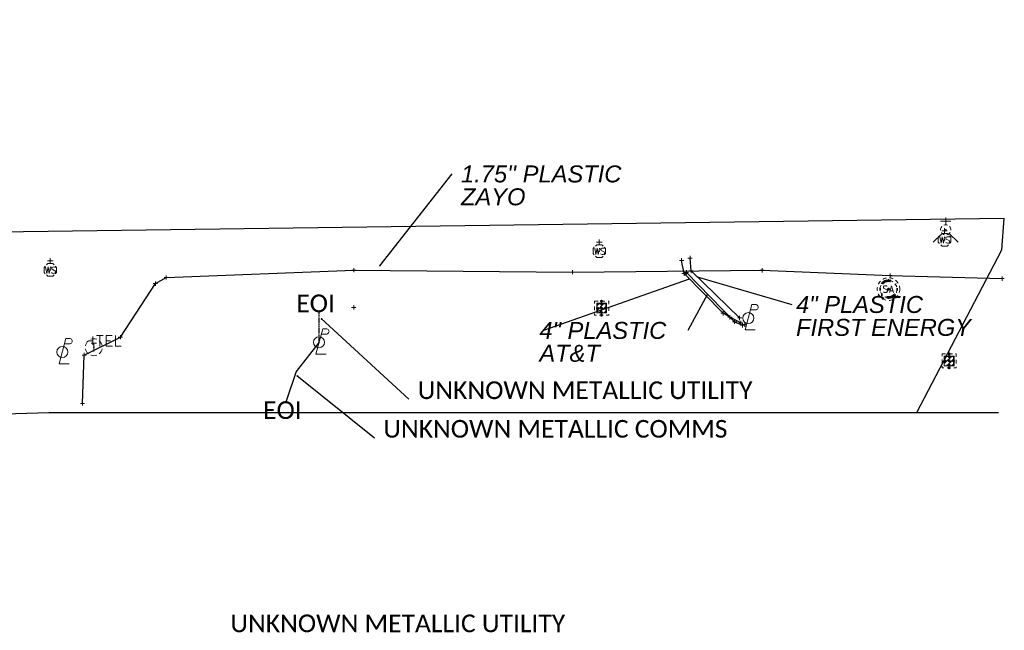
# Model space of a CAD drawing. Header units: feet. Extents: x 2474969 to 2485206, y 498780 to 500682.
# Tile 62 of 69: x 2483741 to 2483973, y 500138 to 500282. Entities that reach past the tile are written whole.
import ezdxf
from ezdxf.enums import TextEntityAlignment as Align

# ---------------------------------------------------------------- set-up
doc = ezdxf.new("R2010")
doc.units = ezdxf.units.FT
doc.header["$MEASUREMENT"] = 0
for name, pattern in [('DGN Style 1', [0.063228, 0.000105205, -0.063123]), ('DGN Style 2', [0.017105, 0.010263, -0.006842]), ('DGN Style 4', [0.027369, 0.013684, -0.006842, 0, -0.006842]), ('DGN Style 5', [0.011974, 0.005132, -0.006842]), ('DGN Style 6', [6.093386, 0.003204, -1.281469, 2.242571, -1.281469, 0.003204, -1.281469]), ('DGN Style 7', [0.034211, 0.015395, -0.006842, 0.005132, -0.006842]), ('drainage01', [1.6, 0.85, -0.75]), ('OhDOT_USTN2', [0.11, 0.069, -0.041])]:
    doc.linetypes.add(name, pattern=pattern)
for name, color, linetype in [('DR_X_Cells', 151, 'OhDOT_USTN2'), ('GK_Drainage_Nodes', 7, 'Continuous'), ('TX_X_10', 7, 'Continuous'), ('UT_X_Electric', 1, 'elecex'), ('UT_X_FO', 30, 'foex'), ('UT_X_Misc_Cells', 7, 'Continuous'), ('UT_X_Sanitary_Cells', 3, 'Continuous'), ('UT_X_Telecom', 30, 'teleex'), ('UT_X_Telecom_Cells', 30, 'Continuous'), ('UT_X_Water_Cells', 133, 'Continuous')]:
    doc.layers.add(name, color=color, linetype=linetype)
for name, color, linetype, lineweight in [('DR_X_Cells (Construction)', 5, 'DGN Style 2', 0), ('GK_Drainage_Nodes (Construction)', 7, 'Continuous', 53), ('UT_X_Sanitary_Cells (Construction)', 3, 'Continuous', 0), ('UT_X_Telecom_Cells (Construction)', 30, 'Continuous', 0), ('UT_X_Water_Cells (Construction)', 62, 'Continuous', 0)]:
    doc.layers.add(name, color=color, linetype=linetype, lineweight=lineweight)
doc.layers.add('SV_X_Shot_Marker (Construction)', color=2, linetype='Continuous', lineweight=0, transparency=0.5)
doc.styles.add('Slanted-Normal LS 0.50', font='ariali.ttf', dxfattribs={"height": 0.14})
doc.styles.get("Standard").update_dxf_attribs({"font": 'arial.ttf'})
doc.styles.add('Standard-Linetype-Ex', font='font30.shx')
doc.styles.add('Style-Arial', font='arial.ttf')
doc.styles.add('Style-Calibri', font='calibri.ttf')
doc.linetypes.add('elecex', pattern='A,0.2,-0.1,0.2,-0.1,0.2,-0.1,0.2,-0.1,["E",Standard-Linetype-Ex,S=0.14,R=0,X=0,Y=-0.05],-0.2', length=1.4)
doc.linetypes.add('foex', pattern='A,0.2,-0.1,0.2,-0.1,0.2,-0.1,0.2,-0.1,["FO",Standard-Linetype-Ex,S=0.14,R=0,X=0,Y=-0.05],-0.3', length=1.5)
doc.linetypes.add('teleex', pattern='A,0.2,-0.1,0.2,-0.1,0.2,-0.1,0.2,-0.1,["T",Standard-Linetype-Ex,S=0.14,R=0,X=0,Y=-0.05],-0.2', length=1.4)
doc.dimstyles.get("Standard").update_dxf_attribs({"dimtxt": 0.18, "dimasz": 0.18, "dimexe": 0.18, "dimexo": 0.0625, "dimgap": 0.09, "dimtad": 0, "dimtih": 1, "dimtoh": 1, "dimdec": 4, "dimzin": 0, "dimdsep": 46, "dimtxsty": 'Standard', "dimcen": 0.09, "dimadec": 0, "dimazin": 0, "dimtfac": 1, "dimtdec": 4, "dimtofl": 0, "dimtmove": 0, "dimatfit": 3, "dimfxl": 1, "dimtolj": 1, "dimtzin": 0, "dimarcsym": 0})

# ---------------------------------------------------------------- blocks, each defined once
blk = doc.blocks.new('WSS_11')
at = {"layer": 'UT_X_Water_Cells', "color": 62, "linetype": 'Continuous', "lineweight": 0}
for p, q in [((0, 0.074), (0, 0.138)), ((0.032, 0.106), (-0.032, 0.106)), ((0.02, 0.008), (0.055, -0.01))]:
    blk.add_line(p, q, dxfattribs=at)
at = {"layer": 'UT_X_Water_Cells', "color": 62, "linetype": 'Continuous', "lineweight": 0, "flags": 128}
for points in [[(-0.059, 0.045), (-0.074, 0.03), (-0.074, -0.03), (-0.059, -0.045)], [(-0.055, 0.036), (-0.041, -0.041), (-0.027, 0.036), (-0.013, -0.041), (0.001, 0.036)], [(0.045, 0.059), (0.03, 0.074), (-0.03, 0.074), (-0.045, 0.059)], [(0.059, -0.045), (0.074, -0.03), (0.074, 0.03), (0.059, 0.045)], [(-0.045, -0.059), (-0.03, -0.074), (0.03, -0.074), (0.045, -0.059)]]:
    blk.add_lwpolyline(points, dxfattribs=at)
at = {"layer": 'UT_X_Water_Cells', "color": 62, "linetype": 'Continuous', "lineweight": 0, "extrusion": (0, 0, -1)}
for centre, radius, start, end in [((-0.028, 0.02), 0.0135, 303.6324, 53.7413), ((-0.039, -0.005), 0.04, 61.3463, 118.6537), ((-0.037, -0.009), 0.0316, 235.6037, 316.3305), ((-0.044, -0.022), 0.017, 132.0642, 228.5117)]:
    blk.add_arc(centre, radius, start, end, dxfattribs=at)
at = {"layer": 'UT_X_Water_Cells (Construction)', "color": 62, "linetype": 'Continuous', "lineweight": 30}
blk.add_point((0, 0), dxfattribs=at)
blk = doc.blocks.new('FH_6')
at = {"layer": 'UT_X_Water_Cells', "color": 62, "linetype": 'Continuous', "lineweight": 0}
for p, q in [((0, 0.06), (0, 0.146)), ((0.06, 0.103), (-0.06, 0.103)), ((-0.042, -0.042), (-0.146, -0.146)), ((0.042, -0.042), (0.146, -0.146))]:
    blk.add_line(p, q, dxfattribs=at)
for start, end in [(140.021, 184.0629), (68.1395, 112.038), (356.0165, 39.9889), (211.8788, 255.8479), (283.8239, 329.9097)]:
    blk.add_arc((0, 0), 0.06, start, end, dxfattribs=at)
at = {"layer": 'UT_X_Water_Cells (Construction)', "color": 62, "linetype": 'Continuous', "lineweight": 30}
blk.add_point((0, 0), dxfattribs=at)
blk.add_point((0, 0), dxfattribs=at)
blk = doc.blocks.new('MH1D-X-SAN_13')
at = {"layer": 'GK_Drainage_Nodes (Construction)', "color": 254, "linetype": 'DGN Style 6', "lineweight": 53}
blk.add_circle((0, 0), 2, dxfattribs=at)
at = {"layer": 'GK_Drainage_Nodes (Construction)', "color": 6, "linetype": 'DGN Style 1', "lineweight": 53}
blk.add_point((0, 2), dxfattribs=at)
at = {"layer": 'GK_Drainage_Nodes (Construction)', "color": 5, "linetype": 'DGN Style 7', "lineweight": 53}
blk.add_point((0, 0), dxfattribs=at)
at = {"layer": 'GK_Drainage_Nodes (Construction)', "color": 1, "linetype": 'DGN Style 5', "lineweight": 53}
blk.add_point((0, 0), dxfattribs=at)
at = {"layer": 'GK_Drainage_Nodes (Construction)', "color": 2, "linetype": 'DGN Style 4', "lineweight": 53}
blk.add_point((0, 0), dxfattribs=at)
at = {"layer": 'GK_Drainage_Nodes (Construction)', "color": 30, "linetype": 'DGN Style 2', "lineweight": 53}
blk.add_point((0, -2), dxfattribs=at)
at = {"layer": 'UT_X_Sanitary_Cells', "color": 3, "linetype": 'Continuous', "lineweight": 0, "flags": 128}
for points in [[(-0.33, 0.69), (-0.36, 0.71), (-0.4, 0.74), (-0.51, 0.77), (-0.65, 0.8), (-0.75, 0.8), (-0.79, 0.8), (-0.95, 0.76), (-1.09, 0.69), (-1.18, 0.59), (-1.2, 0.48), (-1.2, 0.41), (-1.18, 0.31), (-1.08, 0.22), (-0.38, -0.16), (-0.32, -0.21), (-0.29, -0.26), (-0.27, -0.33), (-0.27, -0.41), (-0.28, -0.48), (-0.29, -0.54), (-0.32, -0.6), (-0.35, -0.65), (-0.37, -0.69), (-0.41, -0.72), (-0.45, -0.75), (-0.5, -0.77), (-0.53, -0.79), (-0.65, -0.8), (-0.82, -0.8), (-0.94, -0.77), (-1.1, -0.69), (-1.2, -0.61)], [(0.21, -0.8), (0.71, 0.8), (1.2, -0.8)], [(1.08, -0.42), (0.34, -0.42)]]:
    blk.add_lwpolyline(points, dxfattribs=at)
at = {"layer": 'UT_X_Sanitary_Cells', "linetype": 'drainage01', "lineweight": 0}
blk.add_circle((0, 0), 2.67, dxfattribs=at)
at = {"layer": 'UT_X_Sanitary_Cells (Construction)', "color": 251, "linetype": 'drainage01', "lineweight": 0}
blk.add_circle((0, 0), 2, dxfattribs=at)
blk = doc.blocks.new('CB22B-X_7')
at = {"layer": 'DR_X_Cells', "color": 5, "linetype": 'Continuous', "lineweight": 0}
for p, q in [((-1.15, -0.61), (0.61, 1.15)), ((-1.15, 0.52), (-0.52, 1.15)), ((-0.55, -1.15), (1.15, 0.55)), ((0.58, -1.15), (1.15, -0.58))]:
    blk.add_line(p, q, dxfattribs=at)
at = {"layer": 'DR_X_Cells', "color": 4, "linetype": 'drainage01', "lineweight": 0}
blk.add_3dface([(-1.67, 1.67), (1.67, 1.67), (1.67, -1.67), (-1.67, -1.67)], dxfattribs=at)
at = {"layer": 'DR_X_Cells', "color": 5, "linetype": 'Continuous', "lineweight": 0}
blk.add_3dface([(-1.15, 1.15), (1.15, 1.15), (1.15, -1.15), (-1.15, -1.15)], dxfattribs=at)
at = {"layer": 'DR_X_Cells (Construction)', "color": 251, "linetype": 'drainage01', "lineweight": 0}
blk.add_3dface([(-1, 1), (1, 1), (1, -1), (-1, -1)], dxfattribs=at)
at = {"layer": 'GK_Drainage_Nodes (Construction)', "color": 254, "linetype": 'DGN Style 6', "lineweight": 53}
for p in [(-1, 0), (0, 1), (1, 0), (0, -1)]:
    blk.add_point(p, dxfattribs=at)
at = {"layer": 'GK_Drainage_Nodes (Construction)', "color": 30, "linetype": 'DGN Style 2', "lineweight": 53}
blk.add_point((0, 1.67), dxfattribs=at)
at = {"layer": 'GK_Drainage_Nodes (Construction)', "color": 5, "linetype": 'DGN Style 7', "lineweight": 53}
blk.add_point((0, 0), dxfattribs=at)
at = {"layer": 'GK_Drainage_Nodes (Construction)', "color": 1, "linetype": 'DGN Style 5', "lineweight": 53}
blk.add_point((0, 0), dxfattribs=at)
at = {"layer": 'GK_Drainage_Nodes (Construction)', "color": 2, "linetype": 'DGN Style 4', "lineweight": 53}
blk.add_point((0, 0), dxfattribs=at)
at = {"layer": 'GK_Drainage_Nodes (Construction)', "color": 6, "linetype": 'DGN Style 1', "lineweight": 53}
blk.add_point((0, -1.67), dxfattribs=at)
blk = doc.blocks.new('PLP_11')
at = {"layer": 'UT_X_Misc_Cells', "color": 1, "linetype": 'Continuous', "lineweight": 0}
for p, q in [((0.043, 0.16), (0.085, 0.16)), ((0.026, 0.096), (0.085, 0.096))]:
    blk.add_line(p, q, dxfattribs=at)
at = {"layer": 'UT_X_Misc_Cells', "color": 1, "linetype": 'Continuous', "lineweight": 0, "flags": 128}
blk.add_lwpolyline([(0.043, 0.16), (-0.038, -0.14), (0.082, -0.14)], dxfattribs=at)
at = {"layer": 'UT_X_Misc_Cells', "color": 1, "linetype": 'Continuous', "lineweight": 0}
blk.add_circle((0, 0), 0.065, dxfattribs=at)
at = {"layer": 'UT_X_Misc_Cells', "color": 1, "linetype": 'Continuous', "lineweight": 0, "extrusion": (0, 0, -1)}
blk.add_arc((-0.086, 0.128), 0.0319, 88.8767, 271.1233, dxfattribs=at)
blk = doc.blocks.new('WSS_12')
at = {"layer": 'UT_X_Water_Cells', "color": 62, "linetype": 'Continuous', "lineweight": 0}
for p, q in [((0, 0.074), (0, 0.138)), ((0.032, 0.106), (-0.032, 0.106)), ((0.02, 0.008), (0.055, -0.01))]:
    blk.add_line(p, q, dxfattribs=at)
at = {"layer": 'UT_X_Water_Cells', "color": 62, "linetype": 'Continuous', "lineweight": 0, "flags": 128}
for points in [[(-0.059, 0.045), (-0.074, 0.03), (-0.074, -0.03), (-0.059, -0.045)], [(-0.055, 0.036), (-0.041, -0.041), (-0.027, 0.036), (-0.013, -0.041), (0.001, 0.036)], [(0.045, 0.059), (0.03, 0.074), (-0.03, 0.074), (-0.045, 0.059)], [(0.059, -0.045), (0.074, -0.03), (0.074, 0.03), (0.059, 0.045)], [(-0.045, -0.059), (-0.03, -0.074), (0.03, -0.074), (0.045, -0.059)]]:
    blk.add_lwpolyline(points, dxfattribs=at)
at = {"layer": 'UT_X_Water_Cells', "color": 62, "linetype": 'Continuous', "lineweight": 0, "extrusion": (0, 0, -1)}
for centre, radius, start, end in [((-0.028, 0.02), 0.0135, 303.6324, 53.7413), ((-0.039, -0.005), 0.04, 61.3463, 118.6537), ((-0.037, -0.009), 0.0316, 235.6037, 316.3305), ((-0.044, -0.022), 0.017, 132.0642, 228.5117)]:
    blk.add_arc(centre, radius, start, end, dxfattribs=at)
at = {"layer": 'UT_X_Water_Cells (Construction)', "color": 62, "linetype": 'Continuous', "lineweight": 30}
blk.add_point((0, 0), dxfattribs=at)
blk = doc.blocks.new('CB22B-X_8')
at = {"layer": 'DR_X_Cells', "color": 5, "linetype": 'Continuous', "lineweight": 0}
for p, q in [((-1.15, -0.61), (0.61, 1.15)), ((-1.15, 0.52), (-0.52, 1.15)), ((-0.55, -1.15), (1.15, 0.55)), ((0.58, -1.15), (1.15, -0.58))]:
    blk.add_line(p, q, dxfattribs=at)
at = {"layer": 'DR_X_Cells', "color": 4, "linetype": 'drainage01', "lineweight": 0}
blk.add_3dface([(-1.67, 1.67), (1.67, 1.67), (1.67, -1.67), (-1.67, -1.67)], dxfattribs=at)
at = {"layer": 'DR_X_Cells', "color": 5, "linetype": 'Continuous', "lineweight": 0}
blk.add_3dface([(-1.15, 1.15), (1.15, 1.15), (1.15, -1.15), (-1.15, -1.15)], dxfattribs=at)
at = {"layer": 'DR_X_Cells (Construction)', "color": 251, "linetype": 'drainage01', "lineweight": 0}
blk.add_3dface([(-1, 1), (1, 1), (1, -1), (-1, -1)], dxfattribs=at)
at = {"layer": 'GK_Drainage_Nodes (Construction)', "color": 254, "linetype": 'DGN Style 6', "lineweight": 53}
for p in [(-1, 0), (0, 1), (1, 0), (0, -1)]:
    blk.add_point(p, dxfattribs=at)
at = {"layer": 'GK_Drainage_Nodes (Construction)', "color": 30, "linetype": 'DGN Style 2', "lineweight": 53}
blk.add_point((0, 1.67), dxfattribs=at)
at = {"layer": 'GK_Drainage_Nodes (Construction)', "color": 5, "linetype": 'DGN Style 7', "lineweight": 53}
blk.add_point((0, 0), dxfattribs=at)
at = {"layer": 'GK_Drainage_Nodes (Construction)', "color": 1, "linetype": 'DGN Style 5', "lineweight": 53}
blk.add_point((0, 0), dxfattribs=at)
at = {"layer": 'GK_Drainage_Nodes (Construction)', "color": 2, "linetype": 'DGN Style 4', "lineweight": 53}
blk.add_point((0, 0), dxfattribs=at)
at = {"layer": 'GK_Drainage_Nodes (Construction)', "color": 6, "linetype": 'DGN Style 1', "lineweight": 53}
blk.add_point((0, -1.67), dxfattribs=at)
blk = doc.blocks.new('SVPT_522')
at = {"layer": 'SV_X_Shot_Marker (Construction)', "transparency": 33554495}
for p, q in [((-0.025, 0), (0.025, 0)), ((0, 0.025), (0, -0.025))]:
    blk.add_line(p, q, dxfattribs=at)
blk.add_point((0, 0), dxfattribs=at)
blk = doc.blocks.new('PLP_12')
at = {"layer": 'UT_X_Misc_Cells', "color": 1, "linetype": 'Continuous', "lineweight": 0}
for p, q in [((0.043, 0.16), (0.085, 0.16)), ((0.026, 0.096), (0.085, 0.096))]:
    blk.add_line(p, q, dxfattribs=at)
at = {"layer": 'UT_X_Misc_Cells', "color": 1, "linetype": 'Continuous', "lineweight": 0, "flags": 128}
blk.add_lwpolyline([(0.043, 0.16), (-0.038, -0.14), (0.083, -0.14)], dxfattribs=at)
at = {"layer": 'UT_X_Misc_Cells', "color": 1, "linetype": 'Continuous', "lineweight": 0}
blk.add_circle((0, 0), 0.065, dxfattribs=at)
at = {"layer": 'UT_X_Misc_Cells', "color": 1, "linetype": 'Continuous', "lineweight": 0, "extrusion": (0, 0, -1)}
blk.add_arc((-0.086, 0.128), 0.0319, 88.8767, 271.1233, dxfattribs=at)
blk = doc.blocks.new('TMH_11')
at = {"layer": 'UT_X_Telecom_Cells', "color": 30, "linetype": 'Continuous', "lineweight": 0}
for p, q in [((-0.033, 0.05), (0.033, 0.05)), ((0, -0.05), (0, 0.05))]:
    blk.add_line(p, q, dxfattribs=at)
for start, end in [(130.0806, 170.0721), (70.0577, 110.1061), (10.0169, 50.0392), (190.0169, 230.0392), (250.0577, 290.0473), (310.0114, 350.0264)]:
    blk.add_arc((0, 0), 0.1, start, end, dxfattribs=at)
at = {"layer": 'UT_X_Telecom_Cells (Construction)', "color": 30, "linetype": 'Continuous', "lineweight": 30}
blk.add_point((0, 0), dxfattribs=at)
blk = doc.blocks.new('TMRK')
at = {"layer": 'UT_X_Telecom_Cells', "color": 30, "linetype": 'Continuous', "lineweight": 0}
for p, q in [((0, 0), (-0.05, 0)), ((0, -0.05), (0, 0.05))]:
    blk.add_line(p, q, dxfattribs=at)
at = {"layer": 'UT_X_Telecom_Cells', "color": 30, "linetype": 'Continuous', "lineweight": 0, "flags": 128}
for points in [[(0.041, 0.062), (0.119, 0.062)], [(0.08, 0.062), (0.08, -0.063)], [(0.226, 0.062), (0.158, 0.062), (0.158, -0.063), (0.231, -0.063)], [(0.158, 0), (0.206, 0)], [(0.265, 0.062), (0.265, -0.063), (0.333, -0.063)]]:
    blk.add_lwpolyline(points, dxfattribs=at)
blk = doc.blocks.new('PLP_13')
at = {"layer": 'UT_X_Misc_Cells', "color": 1, "linetype": 'Continuous', "lineweight": 0}
for p, q in [((0.043, 0.16), (0.085, 0.16)), ((0.026, 0.096), (0.085, 0.096))]:
    blk.add_line(p, q, dxfattribs=at)
at = {"layer": 'UT_X_Misc_Cells', "color": 1, "linetype": 'Continuous', "lineweight": 0, "flags": 128}
blk.add_lwpolyline([(0.043, 0.16), (-0.038, -0.14), (0.082, -0.14)], dxfattribs=at)
at = {"layer": 'UT_X_Misc_Cells', "color": 1, "linetype": 'Continuous', "lineweight": 0}
blk.add_circle((0, 0), 0.065, dxfattribs=at)
at = {"layer": 'UT_X_Misc_Cells', "color": 1, "linetype": 'Continuous', "lineweight": 0, "extrusion": (0, 0, -1)}
blk.add_arc((-0.086, 0.128), 0.0319, 88.8767, 271.1233, dxfattribs=at)
blk = doc.blocks.new('WSS_13')
at = {"layer": 'UT_X_Water_Cells', "color": 62, "linetype": 'Continuous', "lineweight": 0}
for p, q in [((0, 0.074), (0, 0.138)), ((0.032, 0.106), (-0.032, 0.106)), ((0.02, 0.008), (0.055, -0.01))]:
    blk.add_line(p, q, dxfattribs=at)
at = {"layer": 'UT_X_Water_Cells', "color": 62, "linetype": 'Continuous', "lineweight": 0, "flags": 128}
for points in [[(-0.059, 0.045), (-0.074, 0.03), (-0.074, -0.03), (-0.059, -0.045)], [(-0.055, 0.035), (-0.041, -0.041), (-0.027, 0.035), (-0.013, -0.041), (0.001, 0.035)], [(0.045, 0.059), (0.03, 0.074), (-0.03, 0.074), (-0.045, 0.059)], [(0.059, -0.045), (0.074, -0.03), (0.074, 0.03), (0.059, 0.045)], [(-0.045, -0.059), (-0.03, -0.074), (0.03, -0.074), (0.045, -0.059)]]:
    blk.add_lwpolyline(points, dxfattribs=at)
at = {"layer": 'UT_X_Water_Cells', "color": 62, "linetype": 'Continuous', "lineweight": 0, "extrusion": (0, 0, -1)}
for centre, radius, start, end in [((-0.028, 0.02), 0.0135, 303.6324, 53.7413), ((-0.039, -0.005), 0.04, 61.3463, 118.6537), ((-0.037, -0.009), 0.0316, 235.6037, 316.3305), ((-0.044, -0.022), 0.017, 132.0642, 228.5117)]:
    blk.add_arc(centre, radius, start, end, dxfattribs=at)
at = {"layer": 'UT_X_Water_Cells (Construction)', "color": 62, "linetype": 'Continuous', "lineweight": 30}
blk.add_point((0, 0), dxfattribs=at)
blk = doc.blocks.new('SVPT_552')
at = {"layer": 'SV_X_Shot_Marker (Construction)', "transparency": 33554495}
for p, q in [((-0.025, 0), (0.025, 0)), ((0, 0.025), (0, -0.025))]:
    blk.add_line(p, q, dxfattribs=at)
blk.add_point((0, 0), dxfattribs=at)
blk = doc.blocks.new('SVPT_553')
at = {"layer": 'SV_X_Shot_Marker (Construction)', "transparency": 33554495}
for p, q in [((-0.025, 0), (0.025, 0)), ((0, 0.025), (0, -0.025))]:
    blk.add_line(p, q, dxfattribs=at)
blk.add_point((0, 0), dxfattribs=at)
blk = doc.blocks.new('SVPT_554')
at = {"layer": 'SV_X_Shot_Marker (Construction)', "transparency": 33554495}
for p, q in [((-0.025, 0), (0.025, 0)), ((0, 0.025), (0, -0.025))]:
    blk.add_line(p, q, dxfattribs=at)
blk.add_point((0, 0), dxfattribs=at)
blk = doc.blocks.new('SVPT_555')
at = {"layer": 'SV_X_Shot_Marker (Construction)', "transparency": 33554495}
for p, q in [((-0.025, 0), (0.025, 0)), ((0, 0.025), (0, -0.025))]:
    blk.add_line(p, q, dxfattribs=at)
blk.add_point((0, 0), dxfattribs=at)
blk = doc.blocks.new('SVPT_556')
at = {"layer": 'SV_X_Shot_Marker (Construction)', "transparency": 33554495}
for p, q in [((-0.025, 0), (0.025, 0)), ((0, 0.025), (0, -0.025))]:
    blk.add_line(p, q, dxfattribs=at)
blk.add_point((0, 0), dxfattribs=at)
blk = doc.blocks.new('SVPT_557')
at = {"layer": 'SV_X_Shot_Marker (Construction)', "transparency": 33554495}
for p, q in [((-0.025, 0), (0.025, 0)), ((0, 0.025), (0, -0.025))]:
    blk.add_line(p, q, dxfattribs=at)
blk.add_point((0, 0), dxfattribs=at)
blk = doc.blocks.new('SVPT_558')
at = {"layer": 'SV_X_Shot_Marker (Construction)', "transparency": 33554495}
for p, q in [((-0.025, 0), (0.025, 0)), ((0, 0.025), (0, -0.025))]:
    blk.add_line(p, q, dxfattribs=at)
blk.add_point((0, 0), dxfattribs=at)
blk = doc.blocks.new('SVPT_559')
at = {"layer": 'SV_X_Shot_Marker (Construction)', "transparency": 33554495}
for p, q in [((-0.025, 0), (0.025, 0)), ((0, 0.025), (0, -0.025))]:
    blk.add_line(p, q, dxfattribs=at)
blk.add_point((0, 0), dxfattribs=at)
blk = doc.blocks.new('SVPT_560')
at = {"layer": 'SV_X_Shot_Marker (Construction)', "transparency": 33554495}
for p, q in [((-0.025, 0), (0.025, 0)), ((0, 0.025), (0, -0.025))]:
    blk.add_line(p, q, dxfattribs=at)
blk.add_point((0, 0), dxfattribs=at)
blk = doc.blocks.new('SVPT_561')
at = {"layer": 'SV_X_Shot_Marker (Construction)', "transparency": 33554495}
for p, q in [((-0.025, 0), (0.025, 0)), ((0, 0.025), (0, -0.025))]:
    blk.add_line(p, q, dxfattribs=at)
blk.add_point((0, 0), dxfattribs=at)
blk = doc.blocks.new('SVPT_562')
at = {"layer": 'SV_X_Shot_Marker (Construction)', "transparency": 33554495}
for p, q in [((-0.025, 0), (0.025, 0)), ((0, 0.025), (0, -0.025))]:
    blk.add_line(p, q, dxfattribs=at)
blk.add_point((0, 0), dxfattribs=at)
blk = doc.blocks.new('SVPT_563')
at = {"layer": 'SV_X_Shot_Marker (Construction)', "transparency": 33554495}
for p, q in [((-0.025, 0), (0.025, 0)), ((0, 0.025), (0, -0.025))]:
    blk.add_line(p, q, dxfattribs=at)
blk.add_point((0, 0), dxfattribs=at)
blk = doc.blocks.new('SVPT_564')
at = {"layer": 'SV_X_Shot_Marker (Construction)', "transparency": 33554495}
for p, q in [((-0.025, 0), (0.025, 0)), ((0, 0.025), (0, -0.025))]:
    blk.add_line(p, q, dxfattribs=at)
blk.add_point((0, 0), dxfattribs=at)
blk = doc.blocks.new('SVPT_565')
at = {"layer": 'SV_X_Shot_Marker (Construction)', "transparency": 33554495}
for p, q in [((-0.025, 0), (0.025, 0)), ((0, 0.025), (0, -0.025))]:
    blk.add_line(p, q, dxfattribs=at)
blk.add_point((0, 0), dxfattribs=at)
blk = doc.blocks.new('SVPT_566')
at = {"layer": 'SV_X_Shot_Marker (Construction)', "transparency": 33554495}
for p, q in [((0, 0.025), (0, -0.025)), ((-0.025, 0), (0.025, 0))]:
    blk.add_line(p, q, dxfattribs=at)
blk.add_point((0, 0), dxfattribs=at)
blk = doc.blocks.new('SVPT_568')
at = {"layer": 'SV_X_Shot_Marker (Construction)', "transparency": 33554495}
for p, q in [((-0.025, 0), (0.025, 0)), ((0, 0.025), (0, -0.025))]:
    blk.add_line(p, q, dxfattribs=at)
blk.add_point((0, 0), dxfattribs=at)
blk = doc.blocks.new('SVPT_569')
at = {"layer": 'SV_X_Shot_Marker (Construction)', "transparency": 33554495}
for p, q in [((-0.025, 0), (0.025, 0)), ((0, 0.025), (0, -0.025))]:
    blk.add_line(p, q, dxfattribs=at)
blk.add_point((0, 0), dxfattribs=at)
blk = doc.blocks.new('SVPT_570')
at = {"layer": 'SV_X_Shot_Marker (Construction)', "transparency": 33554495}
for p, q in [((-0.025, 0), (0.025, 0)), ((0, 0.025), (0, -0.025))]:
    blk.add_line(p, q, dxfattribs=at)
blk.add_point((0, 0), dxfattribs=at)
blk = doc.blocks.new('SVPT_571')
at = {"layer": 'SV_X_Shot_Marker (Construction)', "transparency": 33554495}
for p, q in [((-0.025, 0), (0.025, 0)), ((0, 0.025), (0, -0.025))]:
    blk.add_line(p, q, dxfattribs=at)
blk.add_point((0, 0), dxfattribs=at)
blk = doc.blocks.new('SVPT_572')
at = {"layer": 'SV_X_Shot_Marker (Construction)', "transparency": 33554495}
for p, q in [((-0.025, 0), (0.025, 0)), ((0, 0.025), (0, -0.025))]:
    blk.add_line(p, q, dxfattribs=at)
blk.add_point((0, 0), dxfattribs=at)
blk = doc.blocks.new('SVPT_573')
at = {"layer": 'SV_X_Shot_Marker (Construction)', "transparency": 33554495}
for p, q in [((-0.025, 0), (0.025, 0)), ((0, 0.025), (0, -0.025))]:
    blk.add_line(p, q, dxfattribs=at)
blk.add_point((0, 0), dxfattribs=at)
blk = doc.blocks.new('SVPT_574')
at = {"layer": 'SV_X_Shot_Marker (Construction)', "transparency": 33554495}
for p, q in [((-0.025, 0), (0.025, 0)), ((0, 0.025), (0, -0.025))]:
    blk.add_line(p, q, dxfattribs=at)
blk.add_point((0, 0), dxfattribs=at)
blk = doc.blocks.new('TerminatorOpen_0.5')
at = {"color": 0, "linetype": 'ByBlock', "lineweight": -2}
for q in [(-1, 0.25), (-1, 0), (-1, -0.25)]:
    blk.add_line((0, 0), q, dxfattribs=at)

msp = doc.modelspace()

# ---------------------------------------------------------------- linework, layer by layer
at = {"color": 6, "linetype": 'DGN Style 2'}
msp.add_line((2483811.23, 500205.77, 1051.02), (2483811.23, 500213.16, 1051.02), dxfattribs=at)
at = {"layer": 'TX_X_10'}
msp.add_line((2483747.46, 500189.21), (2483971.53, 500189.21), dxfattribs=at)
at = {"layer": 'TX_X_10', "flags": 128}
for points in [[(2483952.24, 500189.21), (2483972.36, 500227.54), (2483972.91, 500234.99), (2483591.05, 500229.77), (2483557.84, 500248.23), (2483554.26, 500281.87), (2483510.96, 500278.67), (2483513.74, 500223.96)], [(2483513.74, 500223.96), (2483534.4, 500187.36), (2483564.46, 500183.7), (2483747.46, 500189.21)]]:
    msp.add_lwpolyline(points, dxfattribs=at)
at = {"layer": 'UT_X_Electric'}
msp.add_polyline3d([(2483910.45, 500211.51, 0), (2483898.99, 500222.59, 0), (2483898.77, 500225.63, 0)], dxfattribs=at)
at = {"layer": 'UT_X_FO', "flags": 128}
for points in [[(2483910.74, 500210.35), (2483908.18, 500211.65), (2483906.55, 500212.6), (2483897.34, 500221.97), (2483896.76, 500225.07)], [(2483755.42, 500191.32), (2483755.82, 500202.74), (2483764.36, 500206.96), (2483772.61, 500219.61), (2483775.18, 500221.05), (2483819.47, 500222.78), (2483871.02, 500222.31), (2483915.76, 500222.75), (2483945.95, 500221.52), (2483972.38, 500220.77)], [(2483897.91, 500222.25), (2483909.28, 500210.62), (2483911.1, 500209.78)]]:
    msp.add_lwpolyline(points, dxfattribs=at)
at = {"layer": 'UT_X_Telecom', "flags": 128}
msp.add_lwpolyline([(2483811.23, 500205.77), (2483805.86, 500198.83), (2483803.49, 500191.83)], dxfattribs=at)

# ---------------------------------------------------------------- block references
at = {"layer": 'DR_X_Cells', "color": 5, "linetype": 'Continuous', "lineweight": 0}
for name, p in [('CB22B-X_8', (2483877.91, 500213.82, 1050.16)), ('CB22B-X_7', (2483959.89, 500201.37, 1050.95))]:
    msp.add_blockref(name, p, dxfattribs=at)
at = {"layer": 'GK_Drainage_Nodes', "color": 30, "linetype": 'DGN Style 2', "lineweight": 53}
msp.add_blockref('MH1D-X-SAN_13', (2483945.59, 500218.31, 1052.72), dxfattribs=at)
at = {"layer": 'SV_X_Shot_Marker (Construction)', "transparency": 33554495, "xscale": 20, "yscale": 20, "zscale": 20}
for name, p in [('SVPT_566', (2483896.76, 500225.07, 1053.16)), ('SVPT_574', (2483898.77, 500225.63, 1053.38)), ('SVPT_557', (2483819.47, 500222.78, 1052.59)), ('SVPT_559', (2483915.76, 500222.75, 1053.27)), ('SVPT_556', (2483775.18, 500221.05, 1052.96)), ('SVPT_558', (2483871.02, 500222.31, 1052.45)), ('SVPT_565', (2483897.34, 500221.97, 1052.9)), ('SVPT_568', (2483897.91, 500222.25, 1052.89)), ('SVPT_573', (2483898.99, 500222.59, 1053.09)), ('SVPT_560', (2483945.95, 500221.52, 1052.5)), ('SVPT_561', (2483972.38, 500220.77, 1052.06)), ('SVPT_555', (2483772.61, 500219.61, 1052.57)), ('SVPT_522', (2483819.41, 500213.98, 1048.92)), ('SVPT_564', (2483906.55, 500212.6, 1052.07)), ('SVPT_563', (2483908.18, 500211.65, 1052.08)), ('SVPT_572', (2483910.45, 500211.51, 1052.08)), ('SVPT_569', (2483909.28, 500210.62, 1051.8)), ('SVPT_562', (2483910.74, 500210.35, 1052.01)), ('SVPT_570', (2483911.1, 500209.78, 1051.9)), ('SVPT_571', (2483911.65, 500209.94, 1051.66)), ('SVPT_554', (2483764.36, 500206.96, 1051.7)), ('SVPT_553', (2483755.82, 500202.74, 1051.97)), ('SVPT_552', (2483755.42, 500191.32, 1052.08))]:
    msp.add_blockref(name, p, dxfattribs=at)
at = {"layer": 'UT_X_Misc_Cells', "color": 1, "linetype": 'Continuous', "lineweight": 0, "xscale": 20, "yscale": 20, "zscale": 20}
for name, p in [('PLP_11', (2483912.51, 500211.46, 1051.97)), ('PLP_12', (2483811.23, 500205.77, 1051.02)), ('PLP_13', (2483750.66, 500203.45, 1052))]:
    msp.add_blockref(name, p, dxfattribs=at)
at = {"layer": 'UT_X_Telecom_Cells', "color": 30, "linetype": 'Continuous', "lineweight": 0, "xscale": 20, "yscale": 20, "zscale": 20}
for name, p in [('TMRK', (2483757.88, 500206.14, 1051.88)), ('TMH_11', (2483758.09, 500204.58, 1052.26))]:
    msp.add_blockref(name, p, dxfattribs=at)
at = {"layer": 'UT_X_Water_Cells', "color": 62, "linetype": 'Continuous', "lineweight": 0, "xscale": 20, "yscale": 20, "zscale": 20}
msp.add_blockref('FH_6', (2483959.08, 500232.3, 1052.65), dxfattribs=at)
at = {"layer": 'UT_X_Water_Cells', "color": 62, "linetype": 'Continuous', "lineweight": 30, "xscale": 20, "yscale": 20, "zscale": 20}
for name, p in [('WSS_11', (2483958.81, 500229.95, 1052.68)), ('WSS_12', (2483877.36, 500227.28, 1053.48)), ('WSS_13', (2483747.83, 500222.83, 1053.85))]:
    msp.add_blockref(name, p, dxfattribs=at)

# ---------------------------------------------------------------- texts
at = {"color": 7, "linetype": 'Continuous', "style": 'Style-Calibri'}
for p in [(2483805.86, 500217.03, 1051.02), (2483798.03, 500191.83, 1051.02)]:
    msp.add_text('EOI', height=4.167, dxfattribs=at).set_placement(p, align=Align.TOP_LEFT)
at = {"layer": 'Defpoints', "color": 7, "insert": (2483844.72, 500247.48, 0), "char_height": 4.0004, "attachment_point": 1, "line_spacing_factor": 0.81, "style": 'Slanted-Normal LS 0.50'}
msp.add_mtext("1.75'' PLASTIC\\PZAYO", dxfattribs=at)
at = {"layer": 'Defpoints', "attachment_point": 1, "rotation": 360, "line_spacing_factor": 0.81, "style": 'Slanted-Normal LS 0.50'}
for s, insert, char_height in [('4" PLASTIC\\PFIRST ENERGY', (2483923.78, 500216.68), 4.0004), ('4" PLASTIC\\PAT&T', (2483863.22, 500210.56), 4)]:
    msp.add_mtext(s, dxfattribs=dict(at, insert=insert, char_height=char_height))
at = {"layer": 'Defpoints', "color": 7, "char_height": 4.1671, "attachment_point": 4, "rotation": 0, "line_spacing_factor": 0.6, "style": 'Style-Calibri'}
for s, insert in [('UNKNOWN METALLIC UTILITY', (2483834.5, 500194.42)), ('UNKNOWN METALLIC COMMS', (2483826.39, 500185.32)), ('UNKNOWN METALLIC UTILITY', (2483790.31, 500139.42, 1051.5))]:
    msp.add_mtext(s, dxfattribs=dict(at, insert=insert))

# ---------------------------------------------------------------- leaders
at = {"layer": 'Defpoints'}
for points, override in [([(2483825.54, 500223.76, 0), (2483842.64, 500245.48, 0)], {"dimscale": 0, "dimtxt": 0.208348, "dimasz": 0.208348, "dimgap": 0.104174, "dimtad": 0, "dimtxsty": 'Style-Arial', "dimldrblk": 'TerminatorOpen_0.5'}), ([(2483900.41, 500221.21), (2483922.78, 500214.68)], {"dimscale": 0, "dimtxt": 0.100007, "dimasz": 0.100007, "dimgap": 0.050004, "dimtad": 0, "dimtxsty": 'Style-Arial', "dimldrblk": 'TerminatorOpen_0.5'}), ([(2483898.52, 500220.63), (2483864.22, 500208.56)], {"dimscale": 0, "dimtxt": 0.100007, "dimasz": 0.100007, "dimgap": 0.050004, "dimtad": 0, "dimtxsty": 'Style-Arial', "dimldrblk": 'TerminatorOpen_0.5'}), ([(2483902.89, 500217.14), (2483898.21, 500208.56)], {"dimscale": 0, "dimtxt": 0.100007, "dimasz": 0.100007, "dimgap": 0.050004, "dimtad": 1, "dimtxsty": 'Style-Arial', "dimldrblk": 'TerminatorOpen_0.5'}), ([(2483811.77, 500211.35), (2483832.42, 500192.32)], {"dimscale": 0, "dimtxt": 0.208348, "dimasz": 0.208348, "dimgap": 0.104174, "dimtad": 0, "dimtxsty": 'Style-Calibri', "dimldrblk": 'TerminatorOpen_0.5'}), ([(2483806.03, 500197.92), (2483824.31, 500183.23)], {"dimscale": 0, "dimtxt": 0.208348, "dimasz": 0.208348, "dimgap": 0.104174, "dimtad": 0, "dimtxsty": 'Style-Calibri', "dimldrblk": 'TerminatorOpen_0.5'})]:
    msp.add_leader(points, dimstyle='Standard', override=override, dxfattribs=at)

doc.saveas('drawing.dxf')
